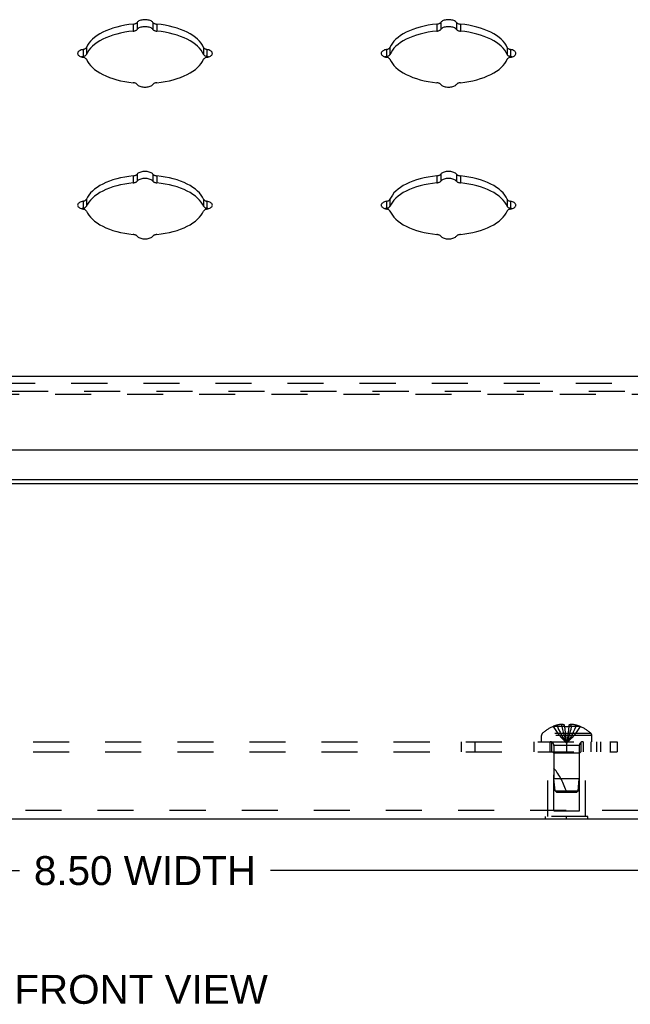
# Model space of a CAD drawing. Header units: inches. Extents: x 0 to 48.6, y 0 to 31.4.
# Tile 6 of 9: x 37.7 to 42.3, y 17 to 24.3. Entities that reach past the tile are written whole.
import ezdxf

# ---------------------------------------------------------------- set-up
doc = ezdxf.new("R2010")
doc.units = ezdxf.units.IN
doc.header["$LTSCALE"] = 2.671429
doc.header["$MEASUREMENT"] = 0
doc.linetypes.add('HIDDEN', pattern=[0.2, 0.1, -0.1])
doc.layers.get('0').update_dxf_attribs({"linetype": 'CONTINUOUS'})
for name, color, linetype in [('DEFAULT_2', 8, 'HIDDEN'), ('DIMENSIONS', 7, 'CONTINUOUS'), ('DOOR_ASSEMBLY', 7, 'CONTINUOUS')]:
    doc.layers.add(name, color=color, linetype=linetype)
doc.styles.get("Standard").update_dxf_attribs({"font": 'arial.ttf'})
doc.dimstyles.new('DIMSTYLE_1', dxfattribs={"dimtxt": 0.214286, "dimasz": 0.285714, "dimexe": 0.09, "dimexo": 0.07, "dimgap": 0.0375, "dimtad": 0, "dimtih": 1, "dimtoh": 1, "dimzin": 4, "dimdsep": 46, "dimtxsty": 'Standard', "dimblk": '_FILLED', "dimblk1": '_FILLED', "dimblk2": '_FILLED', "dimcen": 0.09, "dimazin": 1, "dimtfac": 1, "dimtdec": 3, "dimtofl": 0, "dimtmove": 0, "dimatfit": 3, "dimldrblk": '_FILLED', "dimfxl": 0, "dimtolj": 1, "dimtzin": 4, "dimarcsym": 0})

# ---------------------------------------------------------------- blocks, each defined once
blk = doc.blocks.new('_FILLED')
at = {"color": 0, "linetype": 'ByBlock'}
blk.add_solid([(0, 0), (-1, 0.2), (-1, -0.2)], dxfattribs=at)
blk = doc.blocks.new('*D21')
at = {"layer": 'DIMENSIONS', "color": 2, "linetype": 'Continuous'}
for p, q in [((34.4218, 18.2601), (34.4218, 17.741)), ((42.9218, 18.2601), (42.9218, 17.741)), ((34.4218, 17.9982), (37.7426, 17.9982)), ((42.9218, 17.9982), (39.601, 17.9982))]:
    blk.add_line(p, q, dxfattribs=at)
at = {"layer": 'DIMENSIONS', "color": 2, "linetype": 'Continuous', "xscale": 0.2857142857, "yscale": 0.2857142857, "zscale": 0.2857142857, "rotation": 180}
blk.add_blockref('_FILLED', (34.4218, 17.9982), dxfattribs=at)
at = {"layer": 'DIMENSIONS', "color": 2, "linetype": 'Continuous', "xscale": 0.2857142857, "yscale": 0.2857142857, "zscale": 0.2857142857}
blk.add_blockref('_FILLED', (42.9218, 17.9982), dxfattribs=at)
at = {"layer": 'DIMENSIONS', "color": 2, "linetype": 'Continuous', "insert": (38.6718, 18.1053), "char_height": 0.21429, "width": 1.644185, "attachment_point": 2, "line_spacing_factor": 0.9}
blk.add_mtext('8.50 WIDTH', dxfattribs=at)

msp = doc.modelspace()

# ---------------------------------------------------------------- linework, layer by layer
at = {"color": 3, "linetype": 'Continuous'}
for p, q in [((34.4818, 20.8966), (42.8618, 20.8966)), ((34.4818, 20.8666), (42.8618, 20.8666)), ((34.4818, 18.3824), (42.8618, 18.3824))]:
    msp.add_line(p, q, dxfattribs=at)
at = {"color": 7, "linetype": 'Continuous'}
for p, q in [((41.6408, 18.3784), (41.6408, 18.3824)), ((41.9528, 18.3784), (41.6408, 18.3784)), ((41.7968, 18.3784), (41.7968, 18.3824)), ((41.9528, 18.3784), (41.9528, 18.3824))]:
    msp.add_line(p, q, dxfattribs=at)
at = {"layer": 'DEFAULT_2', "color": 8, "linetype": 'HIDDEN'}
for p, q in [((34.4818, 21.5523), (42.8618, 21.5523)), ((41.6975, 19.0663), (41.6973, 19.0667)), ((41.6985, 19.0667), (41.6975, 19.0663)), ((41.7813, 19.0667), (41.6985, 19.0667)), ((41.7283, 19.0667), (41.7283, 19.0768)), ((41.7619, 19.0667), (41.7619, 19.0817)), ((41.7813, 19.0667), (41.7813, 19.0768)), ((41.7813, 19.0667), (41.7835, 19.0442)), ((41.7813, 19.0667), (41.7813, 19.0663)), ((41.8123, 19.0667), (41.8101, 19.0442)), ((41.8123, 19.0768), (41.8123, 19.0667)), ((41.8951, 19.0667), (41.8123, 19.0667)), ((41.8123, 19.0667), (41.8123, 19.0663)), ((41.8317, 19.0667), (41.8317, 19.0817)), ((41.8653, 19.0667), (41.8653, 19.0768)), ((41.8961, 19.0663), (41.8951, 19.0667)), ((41.8963, 19.0667), (41.8961, 19.0663)), ((41.9833, 18.9999), (41.6103, 18.9999)), ((41.6103, 18.9534), (41.6103, 18.9999)), ((41.9771, 19.0144), (41.6165, 19.0144)), ((41.7834, 19.0446), (41.7858, 19.0228)), ((41.7858, 19.023), (41.7883, 19.0019)), ((41.7882, 19.002), (41.7909, 18.9816)), ((41.9833, 18.9534), (41.9833, 18.9999)), ((35.1718, 18.9534), (42.1718, 18.9534)), ((41.014, 18.9534), (41.014, 18.8784)), ((41.1153, 18.9534), (41.1153, 18.8784)), ((41.5549, 18.9534), (41.5549, 18.8784)), ((41.6718, 18.9534), (41.6718, 18.8784)), ((41.6878, 18.8784), (41.6878, 18.9534)), ((41.8908, 18.9252), (41.7028, 18.9252)), ((41.7028, 18.9252), (41.7028, 18.6784)), ((41.7968, 18.9534), (41.7968, 18.8784)), ((41.8908, 18.9252), (41.8908, 18.6784)), ((41.9058, 18.8784), (41.9058, 18.9534)), ((41.9218, 18.8784), (41.9218, 18.9534)), ((41.9778, 18.8784), (41.9778, 18.9534)), ((42.0178, 18.9534), (42.0178, 18.8784)), ((42.0468, 18.9534), (42.0468, 18.8784)), ((42.1201, 18.9534), (42.1201, 18.8784)), ((42.1718, 18.9534), (42.1718, 18.8784)), ((35.1718, 18.8784), (42.1718, 18.8784)), ((41.6568, 18.3994), (41.6568, 18.8784)), ((41.7018, 18.8684), (41.6918, 18.8784)), ((41.8918, 18.8684), (41.7018, 18.8684)), ((41.7018, 18.4409), (41.7018, 18.8684)), ((41.8918, 18.8684), (41.9018, 18.8784)), ((41.8918, 18.4409), (41.8918, 18.8684)), ((41.9368, 18.3994), (41.9368, 18.8784)), ((41.8908, 18.6784), (41.7028, 18.6784)), ((41.7118, 18.5883), (41.7028, 18.6784)), ((41.8818, 18.5883), (41.8908, 18.6784)), ((41.7118, 18.5883), (41.8818, 18.5883)), ((41.7228, 18.5784), (41.7118, 18.5883)), ((41.7228, 18.5784), (41.8708, 18.5784)), ((41.8708, 18.5784), (41.8818, 18.5883)), ((42.8618, 18.4424), (34.4818, 18.4424)), ((41.9528, 18.3994), (41.6408, 18.3994)), ((41.6408, 18.3824), (41.6408, 18.3994)), ((41.7018, 18.4409), (41.8918, 18.4409)), ((41.7968, 18.3824), (41.7968, 18.3994)), ((41.9528, 18.3824), (41.9528, 18.3994))]:
    msp.add_line(p, q, dxfattribs=at)
for points in [[(41.6975, 19.0663), (41.7112, 19.0442), (41.7261, 19.0228), (41.742, 19.0019), (41.7592, 18.9816), (41.7774, 18.9618), (41.7968, 18.9427)], [(41.7619, 19.0817), (41.7577, 19.0814), (41.7535, 19.081), (41.7493, 19.0805), (41.7451, 19.08), (41.7409, 19.0793), (41.7367, 19.0786), (41.7325, 19.0777), (41.7283, 19.0768)], [(41.7283, 19.0667), (41.7377, 19.0446), (41.748, 19.023), (41.759, 19.002), (41.7708, 18.9817), (41.7834, 18.9619), (41.7968, 18.9427)], [(41.7813, 19.0768), (41.7787, 19.0778), (41.7762, 19.0786), (41.7737, 19.0794), (41.7713, 19.08), (41.7689, 19.0806), (41.7666, 19.081), (41.7642, 19.0814), (41.7619, 19.0817)], [(41.7619, 19.0667), (41.7667, 19.0446), (41.7719, 19.023), (41.7775, 19.002), (41.7836, 18.9817), (41.79, 18.9619), (41.7968, 18.9427)], [(41.7813, 19.0663), (41.7839, 19.0664), (41.7865, 19.0665), (41.789, 19.0666), (41.7916, 19.0667), (41.7942, 19.0667), (41.7968, 19.0667)], [(41.7968, 19.0667), (41.7994, 19.0667), (41.802, 19.0667), (41.8046, 19.0666), (41.8071, 19.0665), (41.8097, 19.0664), (41.8123, 19.0663)], [(41.8317, 19.0667), (41.8269, 19.0446), (41.8217, 19.023), (41.8161, 19.002), (41.81, 18.9817), (41.8036, 18.9619), (41.7968, 18.9427)], [(41.8653, 19.0667), (41.8559, 19.0446), (41.8456, 19.023), (41.8346, 19.002), (41.8228, 18.9817), (41.8102, 18.9619), (41.7968, 18.9427)], [(41.8961, 19.0663), (41.8824, 19.0442), (41.8675, 19.0228), (41.8516, 19.0019), (41.8344, 18.9816), (41.8162, 18.9618), (41.7968, 18.9427)], [(41.8317, 19.0817), (41.8294, 19.0814), (41.827, 19.081), (41.8247, 19.0806), (41.8223, 19.08), (41.8199, 19.0794), (41.8174, 19.0786), (41.8149, 19.0778), (41.8123, 19.0768)], [(41.8653, 19.0768), (41.8611, 19.0777), (41.8569, 19.0786), (41.8527, 19.0793), (41.8485, 19.08), (41.8443, 19.0805), (41.8401, 19.081), (41.8359, 19.0814), (41.8317, 19.0817)], [(41.7909, 18.9817), (41.7938, 18.9619), (41.7968, 18.9427)], [(41.7909, 18.9816), (41.7938, 18.9618), (41.7968, 18.9427)], [(41.8102, 19.0446), (41.8078, 19.0228), (41.8053, 19.0019), (41.8027, 18.9816), (41.7998, 18.9618), (41.7968, 18.9427)], [(41.8079, 19.023), (41.8054, 19.002), (41.8027, 18.9817), (41.7998, 18.9619), (41.7968, 18.9427)]]:
    msp.add_lwpolyline(points, dxfattribs=at)
for centre, radius, start, end in [((41.7968, 18.8245), 0.2618, 112.36129, 133.5138), ((41.7968, 18.8245), 0.2614, 105.19411, 112.08938), ((41.7968, 18.8245), 0.2614, 67.91062, 74.80589), ((41.7968, 18.8245), 0.2618, 46.4862, 67.63871), ((41.6303, 18.9999), 0.02, 133.5138, 180), ((41.9633, 18.9999), 0.02, 0, 46.4862), ((41.6746, 18.9252), 0.0282, 0, 90), ((41.919, 18.9252), 0.0282, 90, 180), ((41.2516, 18.4082), 0.5712, 17.33536, 37.81376)]:
    msp.add_arc(centre, radius, start, end, dxfattribs=at)
at = {"layer": 'DOOR_ASSEMBLY', "color": 7, "linetype": 'Continuous'}
for p, q in [((38.5839, 24.2725), (38.5839, 24.2206)), ((38.6134, 24.285), (38.6134, 24.2331)), ((38.7302, 24.285), (38.7302, 24.2331)), ((38.7597, 24.2725), (38.7597, 24.2206)), ((40.8339, 24.2725), (40.8339, 24.2206)), ((40.8634, 24.285), (40.8634, 24.2331)), ((40.9802, 24.285), (40.9802, 24.2331)), ((41.0097, 24.2725), (41.0097, 24.2206)), ((38.2126, 24.0846), (38.2126, 24.0327)), ((38.2376, 24.0994), (38.2376, 24.0474)), ((39.106, 24.0994), (39.106, 24.0474)), ((39.131, 24.0846), (39.131, 24.0327)), ((40.4626, 24.0846), (40.4626, 24.0327)), ((40.4876, 24.0994), (40.4876, 24.0474)), ((41.356, 24.0994), (41.356, 24.0474)), ((41.381, 24.0846), (41.381, 24.0327)), ((39.1324, 24.0323), (39.1264, 24.0337)), ((41.3824, 24.0323), (41.3764, 24.0337)), ((38.5839, 23.1475), (38.5839, 23.0956)), ((38.6134, 23.16), (38.6134, 23.1081)), ((38.7302, 23.16), (38.7302, 23.1081)), ((38.7597, 23.1475), (38.7597, 23.0956)), ((40.8339, 23.1475), (40.8339, 23.0956)), ((40.8634, 23.16), (40.8634, 23.1081)), ((40.9802, 23.16), (40.9802, 23.1081)), ((41.0097, 23.1475), (41.0097, 23.0956)), ((38.2126, 22.9596), (38.2126, 22.9077)), ((38.2376, 22.9744), (38.2376, 22.9224)), ((39.106, 22.9744), (39.106, 22.9224)), ((39.131, 22.9596), (39.131, 22.9077)), ((40.4626, 22.9596), (40.4626, 22.9077)), ((40.4876, 22.9744), (40.4876, 22.9224)), ((41.356, 22.9744), (41.356, 22.9224)), ((41.381, 22.9596), (41.381, 22.9077)), ((39.1324, 22.9073), (39.1264, 22.9087)), ((41.3824, 22.9073), (41.3764, 22.9087))]:
    msp.add_line(p, q, dxfattribs=at)
at = {"layer": 'DOOR_ASSEMBLY', "color": 3, "linetype": 'Continuous'}
for p, q in [((34.3856, 21.6623), (42.9581, 21.6623)), ((34.3556, 21.1173), (42.9881, 21.1173))]:
    msp.add_line(p, q, dxfattribs=at)
at = {"layer": 'DOOR_ASSEMBLY', "color": 8, "linetype": 'HIDDEN'}
for p, q in [((34.3856, 21.6103), (42.9581, 21.6103)), ((34.2656, 21.5284), (43.0781, 21.5284))]:
    msp.add_line(p, q, dxfattribs=at)
at = {"layer": 'DOOR_ASSEMBLY', "color": 3, "linetype": 'Continuous'}
for points in [[(38.7302, 24.285), (38.7267, 24.2889), (38.7223, 24.2924), (38.7169, 24.2956), (38.7107, 24.2984), (38.7038, 24.3008), (38.6963, 24.3027), (38.6884, 24.304), (38.6802, 24.3049), (38.6718, 24.3052), (38.6634, 24.3049), (38.6552, 24.304), (38.6473, 24.3027), (38.6398, 24.3008), (38.6329, 24.2984), (38.6267, 24.2956), (38.6214, 24.2924), (38.6169, 24.2889), (38.6134, 24.285)], [(40.9802, 24.285), (40.9767, 24.2889), (40.9723, 24.2924), (40.9669, 24.2956), (40.9607, 24.2984), (40.9538, 24.3008), (40.9463, 24.3027), (40.9384, 24.304), (40.9302, 24.3049), (40.9218, 24.3052), (40.9134, 24.3049), (40.9052, 24.304), (40.8973, 24.3027), (40.8898, 24.3008), (40.8829, 24.2984), (40.8767, 24.2956), (40.8714, 24.2924), (40.8669, 24.2889), (40.8634, 24.285)], [(38.5839, 24.2725), (38.5523, 24.2687), (38.5215, 24.2638), (38.4914, 24.2577), (38.4623, 24.2506), (38.4343, 24.2424), (38.4076, 24.2332), (38.3823, 24.2231), (38.3586, 24.212), (38.3365, 24.2002), (38.3162, 24.1875), (38.2978, 24.1742), (38.2815, 24.1602), (38.2672, 24.1456), (38.2551, 24.1306), (38.2452, 24.1152), (38.2376, 24.0994)], [(38.5839, 24.2725), (38.5888, 24.2732), (38.5934, 24.2741), (38.5978, 24.2754), (38.6019, 24.2769), (38.6055, 24.2786), (38.6087, 24.2806), (38.6113, 24.2827), (38.6134, 24.285)], [(38.7302, 24.285), (38.7323, 24.2827), (38.735, 24.2806), (38.7381, 24.2786), (38.7417, 24.2769), (38.7458, 24.2754), (38.7502, 24.2741), (38.7548, 24.2732), (38.7597, 24.2725)], [(39.106, 24.0994), (39.0984, 24.1152), (39.0885, 24.1306), (39.0764, 24.1456), (39.0621, 24.1602), (39.0458, 24.1742), (39.0274, 24.1875), (39.0071, 24.2002), (38.9851, 24.212), (38.9613, 24.2231), (38.936, 24.2332), (38.9093, 24.2424), (38.8813, 24.2506), (38.8522, 24.2577), (38.8221, 24.2638), (38.7913, 24.2687), (38.7597, 24.2725)], [(40.8339, 24.2725), (40.8023, 24.2687), (40.7715, 24.2638), (40.7414, 24.2577), (40.7123, 24.2506), (40.6843, 24.2424), (40.6576, 24.2332), (40.6323, 24.2231), (40.6086, 24.212), (40.5865, 24.2002), (40.5662, 24.1875), (40.5478, 24.1742), (40.5315, 24.1602), (40.5172, 24.1456), (40.5051, 24.1306), (40.4952, 24.1152), (40.4876, 24.0994)], [(40.8339, 24.2725), (40.8388, 24.2732), (40.8434, 24.2741), (40.8478, 24.2754), (40.8519, 24.2769), (40.8555, 24.2786), (40.8587, 24.2806), (40.8613, 24.2827), (40.8634, 24.285)], [(40.9802, 24.285), (40.9823, 24.2827), (40.985, 24.2806), (40.9881, 24.2786), (40.9917, 24.2769), (40.9958, 24.2754), (41.0002, 24.2741), (41.0048, 24.2732), (41.0097, 24.2725)], [(41.356, 24.0994), (41.3484, 24.1152), (41.3385, 24.1306), (41.3264, 24.1456), (41.3121, 24.1602), (41.2958, 24.1742), (41.2774, 24.1875), (41.2571, 24.2002), (41.2351, 24.212), (41.2113, 24.2231), (41.186, 24.2332), (41.1593, 24.2424), (41.1313, 24.2506), (41.1022, 24.2577), (41.0721, 24.2638), (41.0413, 24.2687), (41.0097, 24.2725)], [(38.2126, 24.0846), (38.2049, 24.0829), (38.1979, 24.0806), (38.1915, 24.0779), (38.1859, 24.0748), (38.1811, 24.0714), (38.1773, 24.0677), (38.1745, 24.0637), (38.1729, 24.0596), (38.1723, 24.0554)], [(38.2126, 24.0846), (38.2172, 24.0857), (38.2215, 24.087), (38.2254, 24.0886), (38.2289, 24.0904), (38.2319, 24.0924), (38.2344, 24.0946), (38.2363, 24.0969), (38.2376, 24.0994)], [(39.106, 24.0994), (39.1073, 24.0969), (39.1092, 24.0946), (39.1117, 24.0924), (39.1147, 24.0904), (39.1182, 24.0886), (39.1221, 24.087), (39.1264, 24.0857), (39.131, 24.0846)], [(39.1713, 24.0554), (39.1707, 24.0596), (39.1691, 24.0637), (39.1663, 24.0677), (39.1625, 24.0714), (39.1578, 24.0748), (39.1521, 24.0779), (39.1457, 24.0806), (39.1387, 24.0829), (39.131, 24.0846)], [(40.4626, 24.0846), (40.4549, 24.0829), (40.4479, 24.0806), (40.4415, 24.0779), (40.4359, 24.0748), (40.4311, 24.0714), (40.4273, 24.0677), (40.4245, 24.0637), (40.4229, 24.0596), (40.4223, 24.0554)], [(40.4626, 24.0846), (40.4672, 24.0857), (40.4715, 24.087), (40.4754, 24.0886), (40.4789, 24.0904), (40.4819, 24.0924), (40.4844, 24.0946), (40.4863, 24.0969), (40.4876, 24.0994)], [(41.356, 24.0994), (41.3573, 24.0969), (41.3592, 24.0946), (41.3617, 24.0924), (41.3647, 24.0904), (41.3682, 24.0886), (41.3721, 24.087), (41.3764, 24.0857), (41.381, 24.0846)], [(41.4213, 24.0554), (41.4207, 24.0596), (41.4191, 24.0637), (41.4163, 24.0677), (41.4125, 24.0714), (41.4078, 24.0748), (41.4021, 24.0779), (41.3957, 24.0806), (41.3887, 24.0829), (41.381, 24.0846)], [(38.1723, 24.0554), (38.1729, 24.0512), (38.1745, 24.0471), (38.1773, 24.0432), (38.1811, 24.0394), (38.1859, 24.036), (38.1915, 24.0329), (38.1979, 24.0302), (38.2049, 24.028), (38.2126, 24.0262)], [(38.2376, 24.0115), (38.2363, 24.0139), (38.2344, 24.0162), (38.2319, 24.0184), (38.2289, 24.0205), (38.2254, 24.0223), (38.2215, 24.0238), (38.2172, 24.0252), (38.2126, 24.0262)], [(38.2376, 24.0115), (38.2452, 23.9957), (38.2551, 23.9803), (38.2672, 23.9652), (38.2815, 23.9507), (38.2978, 23.9367), (38.3162, 23.9233), (38.3365, 23.9107), (38.3586, 23.8988), (38.3823, 23.8878), (38.4076, 23.8776), (38.4343, 23.8684), (38.4623, 23.8603), (38.4914, 23.8531), (38.5215, 23.8471), (38.5523, 23.8421), (38.5839, 23.8383)], [(38.7597, 23.8383), (38.7913, 23.8421), (38.8221, 23.8471), (38.8522, 23.8531), (38.8813, 23.8603), (38.9093, 23.8684), (38.936, 23.8776), (38.9613, 23.8878), (38.9851, 23.8988), (39.0071, 23.9107), (39.0274, 23.9233), (39.0458, 23.9367), (39.0621, 23.9507), (39.0764, 23.9652), (39.0885, 23.9803), (39.0984, 23.9957), (39.106, 24.0115)], [(39.131, 24.0262), (39.1264, 24.0252), (39.1221, 24.0238), (39.1182, 24.0223), (39.1147, 24.0205), (39.1117, 24.0184), (39.1092, 24.0162), (39.1073, 24.0139), (39.106, 24.0115)], [(39.131, 24.0262), (39.1387, 24.028), (39.1457, 24.0302), (39.1521, 24.0329), (39.1578, 24.036), (39.1625, 24.0394), (39.1663, 24.0432), (39.1691, 24.0471), (39.1707, 24.0512), (39.1713, 24.0554)], [(40.4223, 24.0554), (40.4229, 24.0512), (40.4245, 24.0471), (40.4273, 24.0432), (40.4311, 24.0394), (40.4359, 24.036), (40.4415, 24.0329), (40.4479, 24.0302), (40.4549, 24.028), (40.4626, 24.0262)], [(40.4876, 24.0115), (40.4863, 24.0139), (40.4844, 24.0162), (40.4819, 24.0184), (40.4789, 24.0205), (40.4754, 24.0223), (40.4715, 24.0238), (40.4672, 24.0252), (40.4626, 24.0262)], [(40.4876, 24.0115), (40.4952, 23.9957), (40.5051, 23.9803), (40.5172, 23.9652), (40.5315, 23.9507), (40.5478, 23.9367), (40.5662, 23.9233), (40.5865, 23.9107), (40.6086, 23.8988), (40.6323, 23.8878), (40.6576, 23.8776), (40.6843, 23.8684), (40.7123, 23.8603), (40.7414, 23.8531), (40.7715, 23.8471), (40.8023, 23.8421), (40.8339, 23.8383)], [(41.0097, 23.8383), (41.0413, 23.8421), (41.0721, 23.8471), (41.1022, 23.8531), (41.1313, 23.8603), (41.1593, 23.8684), (41.186, 23.8776), (41.2113, 23.8878), (41.2351, 23.8988), (41.2571, 23.9107), (41.2774, 23.9233), (41.2958, 23.9367), (41.3121, 23.9507), (41.3264, 23.9652), (41.3385, 23.9803), (41.3484, 23.9957), (41.356, 24.0115)], [(41.381, 24.0262), (41.3764, 24.0252), (41.3721, 24.0238), (41.3682, 24.0223), (41.3647, 24.0205), (41.3617, 24.0184), (41.3592, 24.0162), (41.3573, 24.0139), (41.356, 24.0115)], [(41.381, 24.0262), (41.3887, 24.028), (41.3957, 24.0302), (41.4021, 24.0329), (41.4078, 24.036), (41.4125, 24.0394), (41.4163, 24.0432), (41.4191, 24.0471), (41.4207, 24.0512), (41.4213, 24.0554)], [(38.6134, 23.8258), (38.6113, 23.8281), (38.6087, 23.8303), (38.6055, 23.8322), (38.6019, 23.834), (38.5978, 23.8355), (38.5934, 23.8367), (38.5888, 23.8377), (38.5839, 23.8383)], [(38.6134, 23.8258), (38.6169, 23.822), (38.6214, 23.8185), (38.6267, 23.8153), (38.6329, 23.8124), (38.6398, 23.8101), (38.6473, 23.8082), (38.6552, 23.8068), (38.6634, 23.806), (38.6718, 23.8057), (38.6802, 23.806), (38.6884, 23.8068), (38.6963, 23.8082), (38.7038, 23.8101), (38.7107, 23.8124), (38.7169, 23.8153), (38.7223, 23.8185), (38.7267, 23.822), (38.7302, 23.8258)], [(38.7597, 23.8383), (38.7548, 23.8377), (38.7502, 23.8367), (38.7458, 23.8355), (38.7417, 23.834), (38.7381, 23.8322), (38.735, 23.8303), (38.7323, 23.8281), (38.7302, 23.8258)], [(40.8634, 23.8258), (40.8613, 23.8281), (40.8587, 23.8303), (40.8555, 23.8322), (40.8519, 23.834), (40.8478, 23.8355), (40.8434, 23.8367), (40.8388, 23.8377), (40.8339, 23.8383)], [(40.8634, 23.8258), (40.8669, 23.822), (40.8714, 23.8185), (40.8767, 23.8153), (40.8829, 23.8124), (40.8898, 23.8101), (40.8973, 23.8082), (40.9052, 23.8068), (40.9134, 23.806), (40.9218, 23.8057), (40.9302, 23.806), (40.9384, 23.8068), (40.9463, 23.8082), (40.9538, 23.8101), (40.9607, 23.8124), (40.9669, 23.8153), (40.9723, 23.8185), (40.9767, 23.822), (40.9802, 23.8258)], [(41.0097, 23.8383), (41.0048, 23.8377), (41.0002, 23.8367), (40.9958, 23.8355), (40.9917, 23.834), (40.9881, 23.8322), (40.985, 23.8303), (40.9823, 23.8281), (40.9802, 23.8258)], [(38.5839, 23.1475), (38.5523, 23.1437), (38.5215, 23.1388), (38.4914, 23.1327), (38.4623, 23.1256), (38.4343, 23.1174), (38.4076, 23.1082), (38.3823, 23.0981), (38.3586, 23.087), (38.3365, 23.0752), (38.3162, 23.0625), (38.2978, 23.0492), (38.2815, 23.0352), (38.2672, 23.0206), (38.2551, 23.0056), (38.2452, 22.9902), (38.2376, 22.9744)], [(38.5839, 23.1475), (38.5888, 23.1482), (38.5934, 23.1491), (38.5978, 23.1504), (38.6019, 23.1519), (38.6055, 23.1536), (38.6087, 23.1556), (38.6113, 23.1577), (38.6134, 23.16)], [(38.7302, 23.16), (38.7267, 23.1639), (38.7223, 23.1674), (38.7169, 23.1706), (38.7107, 23.1734), (38.7038, 23.1758), (38.6963, 23.1777), (38.6884, 23.179), (38.6802, 23.1799), (38.6718, 23.1802), (38.6634, 23.1799), (38.6552, 23.179), (38.6473, 23.1777), (38.6398, 23.1758), (38.6329, 23.1734), (38.6267, 23.1706), (38.6214, 23.1674), (38.6169, 23.1639), (38.6134, 23.16)], [(38.7302, 23.16), (38.7323, 23.1577), (38.735, 23.1556), (38.7381, 23.1536), (38.7417, 23.1519), (38.7458, 23.1504), (38.7502, 23.1491), (38.7548, 23.1482), (38.7597, 23.1475)], [(39.106, 22.9744), (39.0984, 22.9902), (39.0885, 23.0056), (39.0764, 23.0206), (39.0621, 23.0352), (39.0458, 23.0492), (39.0274, 23.0625), (39.0071, 23.0752), (38.9851, 23.087), (38.9613, 23.0981), (38.936, 23.1082), (38.9093, 23.1174), (38.8813, 23.1256), (38.8522, 23.1327), (38.8221, 23.1388), (38.7913, 23.1437), (38.7597, 23.1475)], [(40.8339, 23.1475), (40.8023, 23.1437), (40.7715, 23.1388), (40.7414, 23.1327), (40.7123, 23.1256), (40.6843, 23.1174), (40.6576, 23.1082), (40.6323, 23.0981), (40.6086, 23.087), (40.5865, 23.0752), (40.5662, 23.0625), (40.5478, 23.0492), (40.5315, 23.0352), (40.5172, 23.0206), (40.5051, 23.0056), (40.4952, 22.9902), (40.4876, 22.9744)], [(40.8339, 23.1475), (40.8388, 23.1482), (40.8434, 23.1491), (40.8478, 23.1504), (40.8519, 23.1519), (40.8555, 23.1536), (40.8587, 23.1556), (40.8613, 23.1577), (40.8634, 23.16)], [(40.9802, 23.16), (40.9767, 23.1639), (40.9723, 23.1674), (40.9669, 23.1706), (40.9607, 23.1734), (40.9538, 23.1758), (40.9463, 23.1777), (40.9384, 23.179), (40.9302, 23.1799), (40.9218, 23.1802), (40.9134, 23.1799), (40.9052, 23.179), (40.8973, 23.1777), (40.8898, 23.1758), (40.8829, 23.1734), (40.8767, 23.1706), (40.8714, 23.1674), (40.8669, 23.1639), (40.8634, 23.16)], [(40.9802, 23.16), (40.9823, 23.1577), (40.985, 23.1556), (40.9881, 23.1536), (40.9917, 23.1519), (40.9958, 23.1504), (41.0002, 23.1491), (41.0048, 23.1482), (41.0097, 23.1475)], [(41.356, 22.9744), (41.3484, 22.9902), (41.3385, 23.0056), (41.3264, 23.0206), (41.3121, 23.0352), (41.2958, 23.0492), (41.2774, 23.0625), (41.2571, 23.0752), (41.2351, 23.087), (41.2113, 23.0981), (41.186, 23.1082), (41.1593, 23.1174), (41.1313, 23.1256), (41.1022, 23.1327), (41.0721, 23.1388), (41.0413, 23.1437), (41.0097, 23.1475)], [(38.2126, 22.9596), (38.2049, 22.9579), (38.1979, 22.9556), (38.1915, 22.9529), (38.1859, 22.9498), (38.1811, 22.9464), (38.1773, 22.9427), (38.1745, 22.9387), (38.1729, 22.9346), (38.1723, 22.9304)], [(38.1723, 22.9304), (38.1729, 22.9262), (38.1745, 22.9221), (38.1773, 22.9182), (38.1811, 22.9144), (38.1859, 22.911), (38.1915, 22.9079), (38.1979, 22.9052), (38.2049, 22.903), (38.2126, 22.9012)], [(38.2126, 22.9596), (38.2172, 22.9607), (38.2215, 22.962), (38.2254, 22.9636), (38.2289, 22.9654), (38.2319, 22.9674), (38.2344, 22.9696), (38.2363, 22.9719), (38.2376, 22.9744)], [(39.106, 22.9744), (39.1073, 22.9719), (39.1092, 22.9696), (39.1117, 22.9674), (39.1147, 22.9654), (39.1182, 22.9636), (39.1221, 22.962), (39.1264, 22.9607), (39.131, 22.9596)], [(39.1713, 22.9304), (39.1707, 22.9346), (39.1691, 22.9387), (39.1663, 22.9427), (39.1625, 22.9464), (39.1578, 22.9498), (39.1521, 22.9529), (39.1457, 22.9556), (39.1387, 22.9579), (39.131, 22.9596)], [(39.131, 22.9012), (39.1387, 22.903), (39.1457, 22.9052), (39.1521, 22.9079), (39.1578, 22.911), (39.1625, 22.9144), (39.1663, 22.9182), (39.1691, 22.9221), (39.1707, 22.9262), (39.1713, 22.9304)], [(40.4626, 22.9596), (40.4549, 22.9579), (40.4479, 22.9556), (40.4415, 22.9529), (40.4359, 22.9498), (40.4311, 22.9464), (40.4273, 22.9427), (40.4245, 22.9387), (40.4229, 22.9346), (40.4223, 22.9304)], [(40.4223, 22.9304), (40.4229, 22.9262), (40.4245, 22.9221), (40.4273, 22.9182), (40.4311, 22.9144), (40.4359, 22.911), (40.4415, 22.9079), (40.4479, 22.9052), (40.4549, 22.903), (40.4626, 22.9012)], [(40.4626, 22.9596), (40.4672, 22.9607), (40.4715, 22.962), (40.4754, 22.9636), (40.4789, 22.9654), (40.4819, 22.9674), (40.4844, 22.9696), (40.4863, 22.9719), (40.4876, 22.9744)], [(41.356, 22.9744), (41.3573, 22.9719), (41.3592, 22.9696), (41.3617, 22.9674), (41.3647, 22.9654), (41.3682, 22.9636), (41.3721, 22.962), (41.3764, 22.9607), (41.381, 22.9596)], [(41.4213, 22.9304), (41.4207, 22.9346), (41.4191, 22.9387), (41.4163, 22.9427), (41.4125, 22.9464), (41.4078, 22.9498), (41.4021, 22.9529), (41.3957, 22.9556), (41.3887, 22.9579), (41.381, 22.9596)], [(41.381, 22.9012), (41.3887, 22.903), (41.3957, 22.9052), (41.4021, 22.9079), (41.4078, 22.911), (41.4125, 22.9144), (41.4163, 22.9182), (41.4191, 22.9221), (41.4207, 22.9262), (41.4213, 22.9304)], [(38.2376, 22.8865), (38.2363, 22.8889), (38.2344, 22.8912), (38.2319, 22.8934), (38.2289, 22.8955), (38.2254, 22.8973), (38.2215, 22.8988), (38.2172, 22.9002), (38.2126, 22.9012)], [(38.2376, 22.8865), (38.2452, 22.8707), (38.2551, 22.8553), (38.2672, 22.8402), (38.2815, 22.8257), (38.2978, 22.8117), (38.3162, 22.7983), (38.3365, 22.7857), (38.3586, 22.7738), (38.3823, 22.7628), (38.4076, 22.7526), (38.4343, 22.7434), (38.4623, 22.7353), (38.4914, 22.7281), (38.5215, 22.7221), (38.5523, 22.7171), (38.5839, 22.7133)], [(38.7597, 22.7133), (38.7913, 22.7171), (38.8221, 22.7221), (38.8522, 22.7281), (38.8813, 22.7353), (38.9093, 22.7434), (38.936, 22.7526), (38.9613, 22.7628), (38.9851, 22.7738), (39.0071, 22.7857), (39.0274, 22.7983), (39.0458, 22.8117), (39.0621, 22.8257), (39.0764, 22.8402), (39.0885, 22.8553), (39.0984, 22.8707), (39.106, 22.8865)], [(39.131, 22.9012), (39.1264, 22.9002), (39.1221, 22.8988), (39.1182, 22.8973), (39.1147, 22.8955), (39.1117, 22.8934), (39.1092, 22.8912), (39.1073, 22.8889), (39.106, 22.8865)], [(40.4876, 22.8865), (40.4863, 22.8889), (40.4844, 22.8912), (40.4819, 22.8934), (40.4789, 22.8955), (40.4754, 22.8973), (40.4715, 22.8988), (40.4672, 22.9002), (40.4626, 22.9012)], [(40.4876, 22.8865), (40.4952, 22.8707), (40.5051, 22.8553), (40.5172, 22.8402), (40.5315, 22.8257), (40.5478, 22.8117), (40.5662, 22.7983), (40.5865, 22.7857), (40.6086, 22.7738), (40.6323, 22.7628), (40.6576, 22.7526), (40.6843, 22.7434), (40.7123, 22.7353), (40.7414, 22.7281), (40.7715, 22.7221), (40.8023, 22.7171), (40.8339, 22.7133)], [(41.0097, 22.7133), (41.0413, 22.7171), (41.0721, 22.7221), (41.1022, 22.7281), (41.1313, 22.7353), (41.1593, 22.7434), (41.186, 22.7526), (41.2113, 22.7628), (41.2351, 22.7738), (41.2571, 22.7857), (41.2774, 22.7983), (41.2958, 22.8117), (41.3121, 22.8257), (41.3264, 22.8402), (41.3385, 22.8553), (41.3484, 22.8707), (41.356, 22.8865)], [(41.381, 22.9012), (41.3764, 22.9002), (41.3721, 22.8988), (41.3682, 22.8973), (41.3647, 22.8955), (41.3617, 22.8934), (41.3592, 22.8912), (41.3573, 22.8889), (41.356, 22.8865)], [(38.6134, 22.7008), (38.6113, 22.7031), (38.6087, 22.7053), (38.6055, 22.7072), (38.6019, 22.709), (38.5978, 22.7105), (38.5934, 22.7117), (38.5888, 22.7127), (38.5839, 22.7133)], [(38.6134, 22.7008), (38.6169, 22.697), (38.6214, 22.6935), (38.6267, 22.6903), (38.6329, 22.6874), (38.6398, 22.6851), (38.6473, 22.6832), (38.6552, 22.6818), (38.6634, 22.681), (38.6718, 22.6807), (38.6802, 22.681), (38.6884, 22.6818), (38.6963, 22.6832), (38.7038, 22.6851), (38.7107, 22.6874), (38.7169, 22.6903), (38.7223, 22.6935), (38.7267, 22.697), (38.7302, 22.7008)], [(38.7597, 22.7133), (38.7548, 22.7127), (38.7502, 22.7117), (38.7458, 22.7105), (38.7417, 22.709), (38.7381, 22.7072), (38.735, 22.7053), (38.7323, 22.7031), (38.7302, 22.7008)], [(40.8634, 22.7008), (40.8613, 22.7031), (40.8587, 22.7053), (40.8555, 22.7072), (40.8519, 22.709), (40.8478, 22.7105), (40.8434, 22.7117), (40.8388, 22.7127), (40.8339, 22.7133)], [(40.8634, 22.7008), (40.8669, 22.697), (40.8714, 22.6935), (40.8767, 22.6903), (40.8829, 22.6874), (40.8898, 22.6851), (40.8973, 22.6832), (40.9052, 22.6818), (40.9134, 22.681), (40.9218, 22.6807), (40.9302, 22.681), (40.9384, 22.6818), (40.9463, 22.6832), (40.9538, 22.6851), (40.9607, 22.6874), (40.9669, 22.6903), (40.9723, 22.6935), (40.9767, 22.697), (40.9802, 22.7008)], [(41.0097, 22.7133), (41.0048, 22.7127), (41.0002, 22.7117), (40.9958, 22.7105), (40.9917, 22.709), (40.9881, 22.7072), (40.985, 22.7053), (40.9823, 22.7031), (40.9802, 22.7008)]]:
    msp.add_lwpolyline(points, dxfattribs=at)
at = {"layer": 'DOOR_ASSEMBLY', "color": 7, "linetype": 'Continuous'}
for points in [[(38.5839, 24.2206), (38.5888, 24.2212), (38.5934, 24.2222), (38.5978, 24.2234), (38.6019, 24.2249), (38.6055, 24.2267), (38.6087, 24.2286), (38.6113, 24.2307), (38.6134, 24.2331)], [(38.7302, 24.2331), (38.7267, 24.2369), (38.7223, 24.2404), (38.7169, 24.2436), (38.7107, 24.2464), (38.7038, 24.2488), (38.6963, 24.2507), (38.6884, 24.2521), (38.6802, 24.2529), (38.6718, 24.2532), (38.6634, 24.2529), (38.6552, 24.2521), (38.6473, 24.2507), (38.6398, 24.2488), (38.6329, 24.2464), (38.6267, 24.2436), (38.6214, 24.2404), (38.6169, 24.2369), (38.6134, 24.2331)], [(38.7302, 24.2331), (38.7323, 24.2307), (38.735, 24.2286), (38.7381, 24.2267), (38.7417, 24.2249), (38.7458, 24.2234), (38.7502, 24.2222), (38.7548, 24.2212), (38.7597, 24.2206)], [(40.8339, 24.2206), (40.8388, 24.2212), (40.8434, 24.2222), (40.8478, 24.2234), (40.8519, 24.2249), (40.8555, 24.2267), (40.8587, 24.2286), (40.8613, 24.2307), (40.8634, 24.2331)], [(40.9802, 24.2331), (40.9767, 24.2369), (40.9723, 24.2404), (40.9669, 24.2436), (40.9607, 24.2464), (40.9538, 24.2488), (40.9463, 24.2507), (40.9384, 24.2521), (40.9302, 24.2529), (40.9218, 24.2532), (40.9134, 24.2529), (40.9052, 24.2521), (40.8973, 24.2507), (40.8898, 24.2488), (40.8829, 24.2464), (40.8767, 24.2436), (40.8714, 24.2404), (40.8669, 24.2369), (40.8634, 24.2331)], [(40.9802, 24.2331), (40.9823, 24.2307), (40.985, 24.2286), (40.9881, 24.2267), (40.9917, 24.2249), (40.9958, 24.2234), (41.0002, 24.2222), (41.0048, 24.2212), (41.0097, 24.2206)], [(38.5839, 24.2206), (38.5523, 24.2167), (38.5215, 24.2118), (38.4914, 24.2058), (38.4623, 24.1986), (38.4343, 24.1904), (38.4076, 24.1813), (38.3823, 24.1711), (38.3586, 24.1601), (38.3365, 24.1482), (38.3162, 24.1356), (38.2978, 24.1222), (38.2815, 24.1082), (38.2672, 24.0936), (38.2551, 24.0786), (38.2452, 24.0632), (38.2376, 24.0474)], [(39.106, 24.0474), (39.0984, 24.0632), (39.0885, 24.0786), (39.0764, 24.0936), (39.0621, 24.1082), (39.0458, 24.1222), (39.0274, 24.1356), (39.0071, 24.1482), (38.9851, 24.1601), (38.9613, 24.1711), (38.936, 24.1813), (38.9093, 24.1904), (38.8813, 24.1986), (38.8522, 24.2058), (38.8221, 24.2118), (38.7913, 24.2167), (38.7597, 24.2206)], [(40.8339, 24.2206), (40.8023, 24.2167), (40.7715, 24.2118), (40.7414, 24.2058), (40.7123, 24.1986), (40.6843, 24.1904), (40.6576, 24.1813), (40.6323, 24.1711), (40.6086, 24.1601), (40.5865, 24.1482), (40.5662, 24.1356), (40.5478, 24.1222), (40.5315, 24.1082), (40.5172, 24.0936), (40.5051, 24.0786), (40.4952, 24.0632), (40.4876, 24.0474)], [(41.356, 24.0474), (41.3484, 24.0632), (41.3385, 24.0786), (41.3264, 24.0936), (41.3121, 24.1082), (41.2958, 24.1222), (41.2774, 24.1356), (41.2571, 24.1482), (41.2351, 24.1601), (41.2113, 24.1711), (41.186, 24.1813), (41.1593, 24.1904), (41.1313, 24.1986), (41.1022, 24.2058), (41.0721, 24.2118), (41.0413, 24.2167), (41.0097, 24.2206)], [(38.2126, 24.0327), (38.2049, 24.0309), (38.2003, 24.0294)], [(38.2126, 24.0327), (38.2172, 24.0337), (38.2215, 24.035), (38.2254, 24.0366), (38.2289, 24.0384), (38.2319, 24.0404), (38.2344, 24.0426), (38.2363, 24.045), (38.2376, 24.0474)], [(39.106, 24.0474), (39.1073, 24.045), (39.1092, 24.0426), (39.1117, 24.0404), (39.1147, 24.0384), (39.1182, 24.0366), (39.1221, 24.035), (39.1264, 24.0337)], [(39.1433, 24.0294), (39.1387, 24.0309), (39.1324, 24.0323)], [(40.4626, 24.0327), (40.4549, 24.0309), (40.4503, 24.0294)], [(40.4626, 24.0327), (40.4672, 24.0337), (40.4715, 24.035), (40.4754, 24.0366), (40.4789, 24.0384), (40.4819, 24.0404), (40.4844, 24.0426), (40.4863, 24.045), (40.4876, 24.0474)], [(41.356, 24.0474), (41.3573, 24.045), (41.3592, 24.0426), (41.3617, 24.0404), (41.3647, 24.0384), (41.3682, 24.0366), (41.3721, 24.035), (41.3764, 24.0337)], [(41.3933, 24.0294), (41.3887, 24.0309), (41.3824, 24.0323)], [(38.5839, 23.0956), (38.5523, 23.0917), (38.5215, 23.0868), (38.4914, 23.0808), (38.4623, 23.0736), (38.4343, 23.0654), (38.4076, 23.0563), (38.3823, 23.0461), (38.3586, 23.0351), (38.3365, 23.0232), (38.3162, 23.0106), (38.2978, 22.9972), (38.2815, 22.9832), (38.2672, 22.9686), (38.2551, 22.9536), (38.2452, 22.9382), (38.2376, 22.9224)], [(38.5839, 23.0956), (38.5888, 23.0962), (38.5934, 23.0972), (38.5978, 23.0984), (38.6019, 23.0999), (38.6055, 23.1017), (38.6087, 23.1036), (38.6113, 23.1057), (38.6134, 23.1081)], [(38.7302, 23.1081), (38.7267, 23.1119), (38.7223, 23.1154), (38.7169, 23.1186), (38.7107, 23.1214), (38.7038, 23.1238), (38.6963, 23.1257), (38.6884, 23.1271), (38.6802, 23.1279), (38.6718, 23.1282), (38.6634, 23.1279), (38.6552, 23.1271), (38.6473, 23.1257), (38.6398, 23.1238), (38.6329, 23.1214), (38.6267, 23.1186), (38.6214, 23.1154), (38.6169, 23.1119), (38.6134, 23.1081)], [(38.7302, 23.1081), (38.7323, 23.1057), (38.735, 23.1036), (38.7381, 23.1017), (38.7417, 23.0999), (38.7458, 23.0984), (38.7502, 23.0972), (38.7548, 23.0962), (38.7597, 23.0956)], [(39.106, 22.9224), (39.0984, 22.9382), (39.0885, 22.9536), (39.0764, 22.9686), (39.0621, 22.9832), (39.0458, 22.9972), (39.0274, 23.0106), (39.0071, 23.0232), (38.9851, 23.0351), (38.9613, 23.0461), (38.936, 23.0563), (38.9093, 23.0654), (38.8813, 23.0736), (38.8522, 23.0808), (38.8221, 23.0868), (38.7913, 23.0917), (38.7597, 23.0956)], [(40.8339, 23.0956), (40.8023, 23.0917), (40.7715, 23.0868), (40.7414, 23.0808), (40.7123, 23.0736), (40.6843, 23.0654), (40.6576, 23.0563), (40.6323, 23.0461), (40.6086, 23.0351), (40.5865, 23.0232), (40.5662, 23.0106), (40.5478, 22.9972), (40.5315, 22.9832), (40.5172, 22.9686), (40.5051, 22.9536), (40.4952, 22.9382), (40.4876, 22.9224)], [(40.8339, 23.0956), (40.8388, 23.0962), (40.8434, 23.0972), (40.8478, 23.0984), (40.8519, 23.0999), (40.8555, 23.1017), (40.8587, 23.1036), (40.8613, 23.1057), (40.8634, 23.1081)], [(40.9802, 23.1081), (40.9767, 23.1119), (40.9723, 23.1154), (40.9669, 23.1186), (40.9607, 23.1214), (40.9538, 23.1238), (40.9463, 23.1257), (40.9384, 23.1271), (40.9302, 23.1279), (40.9218, 23.1282), (40.9134, 23.1279), (40.9052, 23.1271), (40.8973, 23.1257), (40.8898, 23.1238), (40.8829, 23.1214), (40.8767, 23.1186), (40.8714, 23.1154), (40.8669, 23.1119), (40.8634, 23.1081)], [(40.9802, 23.1081), (40.9823, 23.1057), (40.985, 23.1036), (40.9881, 23.1017), (40.9917, 23.0999), (40.9958, 23.0984), (41.0002, 23.0972), (41.0048, 23.0962), (41.0097, 23.0956)], [(41.356, 22.9224), (41.3484, 22.9382), (41.3385, 22.9536), (41.3264, 22.9686), (41.3121, 22.9832), (41.2958, 22.9972), (41.2774, 23.0106), (41.2571, 23.0232), (41.2351, 23.0351), (41.2113, 23.0461), (41.186, 23.0563), (41.1593, 23.0654), (41.1313, 23.0736), (41.1022, 23.0808), (41.0721, 23.0868), (41.0413, 23.0917), (41.0097, 23.0956)], [(38.2126, 22.9077), (38.2172, 22.9087), (38.2215, 22.91), (38.2254, 22.9116), (38.2289, 22.9134), (38.2319, 22.9154), (38.2344, 22.9176), (38.2363, 22.92), (38.2376, 22.9224)], [(39.106, 22.9224), (39.1073, 22.92), (39.1092, 22.9176), (39.1117, 22.9154), (39.1147, 22.9134), (39.1182, 22.9116), (39.1221, 22.91), (39.1264, 22.9087)], [(40.4626, 22.9077), (40.4672, 22.9087), (40.4715, 22.91), (40.4754, 22.9116), (40.4789, 22.9134), (40.4819, 22.9154), (40.4844, 22.9176), (40.4863, 22.92), (40.4876, 22.9224)], [(41.356, 22.9224), (41.3573, 22.92), (41.3592, 22.9176), (41.3617, 22.9154), (41.3647, 22.9134), (41.3682, 22.9116), (41.3721, 22.91), (41.3764, 22.9087)], [(38.2126, 22.9077), (38.2049, 22.9059), (38.2003, 22.9044)], [(39.1433, 22.9044), (39.1387, 22.9059), (39.1324, 22.9073)], [(40.4626, 22.9077), (40.4549, 22.9059), (40.4503, 22.9044)], [(41.3933, 22.9044), (41.3887, 22.9059), (41.3824, 22.9073)]]:
    msp.add_lwpolyline(points, dxfattribs=at)

# ---------------------------------------------------------------- texts
at = {"layer": 'DIMENSIONS', "color": 2, "linetype": 'Continuous', "insert": (38.6429, 17.2249), "char_height": 0.21429, "width": 1.875199, "attachment_point": 2, "line_spacing_factor": 0.9}
msp.add_mtext('FRONT VIEW', dxfattribs=at)

# ---------------------------------------------------------------- dimensions: what is measured, and where the dimension line sits
at = {"layer": 'DIMENSIONS', "color": 2, "linetype": 'Continuous'}
dim = msp.add_linear_dim(base=(34.4218, 17.9982), p1=(42.9218, 18.3301), p2=(34.4218, 18.3301), angle=180, text='<> WIDTH', dimstyle='DIMSTYLE_1', dxfattribs=at)
dim.commit()
dim.dimension.update_dxf_attribs({"geometry": '*D21', "text_midpoint": (38.6718, 17.9982), "dimtype": 160})

doc.saveas('drawing.dxf')
